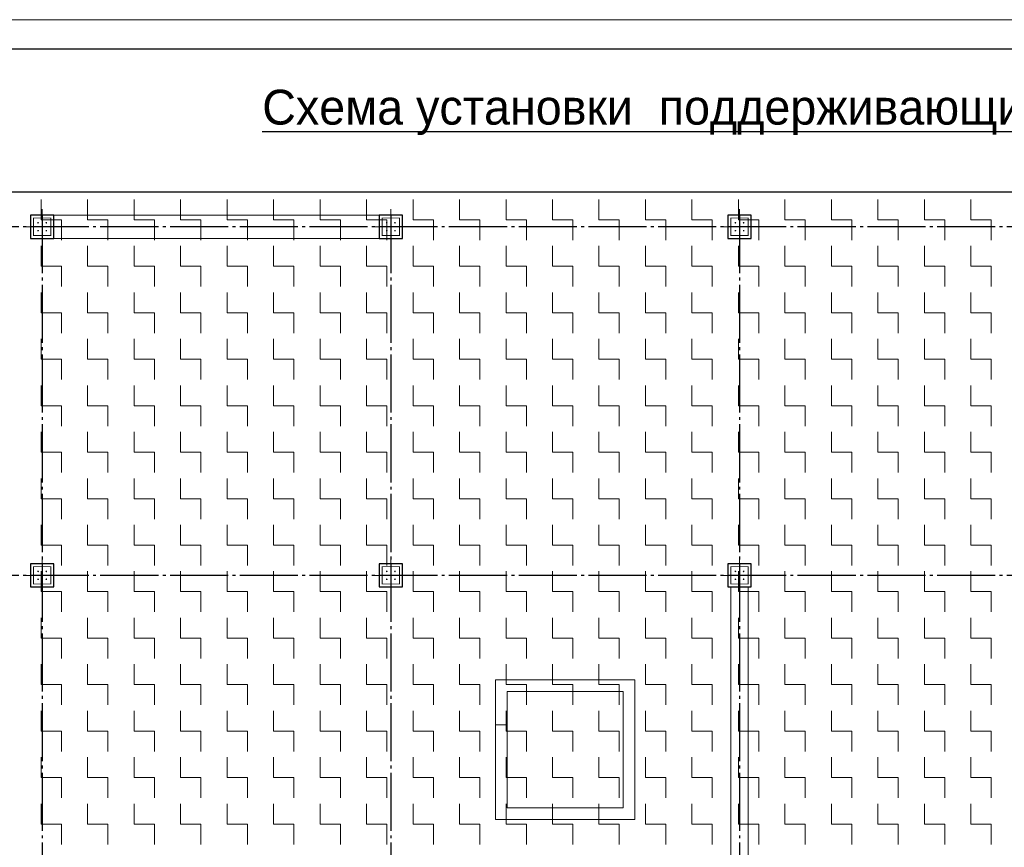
# Model space of a CAD drawing. Header units: millimetres. Extents: x -33345 to 4712671, y -3392 to 121473.
# Tile 150 of 256: x 843980 to 860924, y 72257 to 86501. Entities that reach past the tile are written whole.
import ezdxf

# ---------------------------------------------------------------- set-up
doc = ezdxf.new("R2010")
doc.units = ezdxf.units.MM
doc.linetypes.add('CENTER2', pattern=[28.575, 19.05, -3.175, 3.175, -3.175])
doc.linetypes.add('ГОСТ 2.303 5', pattern=[24, 20, -1.5, 1, -1.5])
doc.layers.add('00-Axes', color=1, linetype='CENTER2')
doc.layers.add('A _Devor rtt', color=176, linetype='Continuous', lineweight=30)
doc.layers.add('Lina', color=7, linetype='Continuous', lineweight=20)
doc.styles.add('X-U-RW-01$0$StyleROMANS', font='GOTHIC.TTF')

# ---------------------------------------------------------------- blocks, each defined once
blk = doc.blocks.new('awe4tD')
at = {"layer": 'Lina', "ltscale": 10}
blk.add_lwpolyline([(-44239015, 22734378), (-44314815, 22734378), (-44314815, 22776378), (-44239015, 22776378)], close=True, dxfattribs=at)
at = {"layer": 'Lina', "lineweight": 30, "ltscale": 10}
blk.add_lwpolyline([(-44239515, 22734878), (-44312815, 22734878), (-44312815, 22775878), (-44239515, 22775878)], close=True, dxfattribs=at)
blk = doc.blocks.new('gfffggfsre')
at = {"layer": '00-Axes', "color": 251, "linetype": 'ГОСТ 2.303 5', "ltscale": 50, "true_color": 0x636466}
for points in [[(-5273, 16269.4), (-5273, -5825.8)], [(727, 16269.4), (727, -5825.8)], [(6727, 16269.4), (6727, -5825.8)], [(42327, 16069.4), (-21034.5, 16069.4)], [(42327, 10069.4), (-21034.5, 10069.4)]]:
    blk.add_lwpolyline(points, dxfattribs=at)
blk = doc.blocks.new('column')
at = {"lineweight": 0}
for points in [[(-68, 56, -1), (-68, 86, -1)], [(68, 56, 1), (68, 86, 1)], [(-68, -56, 1), (-68, -86, 1)], [(68, -56, -1), (68, -86, -1)]]:
    blk.add_hatch(color=0, dxfattribs=at).paths.add_polyline_path(points)
at = {"color": 0, "lineweight": 0}
for p, q in [((0, 300), (0, -300)), ((300, 0), (-300, 0))]:
    blk.add_line(p, q, dxfattribs=at)
at = {"lineweight": 30}
blk.add_lwpolyline([(-200, 200), (200, 200), (200, -200), (-200, -200)], close=True, dxfattribs=at)
at = {"color": 0, "lineweight": 0, "const_width": 15}
blk.add_lwpolyline([(150, -150), (150, 150), (-150, 150), (-150, -150)], close=True, dxfattribs=at)

msp = doc.modelspace()

# ---------------------------------------------------------------- linework, layer by layer
at = {"color": 5, "lineweight": 30, "ltscale": 10}
msp.add_lwpolyline([(831767.569, 70688.227), (831767.569, 83538.227), (892367.569, 83538.227), (892367.569, 70688.227)], close=True, dxfattribs=at)
at = {"color": 5, "lineweight": 0, "ltscale": 10}
for points in [[(844349.249, 83407.402), (844349.249, 83057.402), (844699.249, 83057.402), (844699.249, 82707.402)], [(845149.249, 83407.402), (845149.249, 83057.402), (845499.249, 83057.402), (845499.249, 82707.402)], [(845949.249, 83407.402), (845949.249, 83057.402), (846299.249, 83057.402), (846299.249, 82707.402)], [(846749.249, 83407.402), (846749.249, 83057.402), (847099.249, 83057.402), (847099.249, 82707.402)], [(847549.249, 83407.402), (847549.249, 83057.402), (847899.249, 83057.402), (847899.249, 82707.402)], [(848349.249, 83407.402), (848349.249, 83057.402), (848699.249, 83057.402), (848699.249, 82707.402)], [(849149.249, 83407.402), (849149.249, 83057.402), (849499.249, 83057.402), (849499.249, 82707.402)], [(849949.249, 83407.402), (849949.249, 83057.402), (850299.249, 83057.402), (850299.249, 82707.402)], [(850749.249, 83407.402), (850749.249, 83057.402), (851099.249, 83057.402), (851099.249, 82707.402)], [(851549.249, 83407.402), (851549.249, 83057.402), (851899.249, 83057.402), (851899.249, 82707.402)], [(852349.249, 83407.402), (852349.249, 83057.402), (852699.249, 83057.402), (852699.249, 82707.402)], [(853149.249, 83407.402), (853149.249, 83057.402), (853499.249, 83057.402), (853499.249, 82707.402)], [(853949.249, 83407.402), (853949.249, 83057.402), (854299.249, 83057.402), (854299.249, 82707.402)], [(854749.249, 83407.402), (854749.249, 83057.402), (855099.249, 83057.402), (855099.249, 82707.402)], [(855549.249, 83407.402), (855549.249, 83057.402), (855899.249, 83057.402), (855899.249, 82707.402)], [(856349.249, 83407.402), (856349.249, 83057.402), (856699.249, 83057.402), (856699.249, 82707.402)], [(857149.249, 83407.402), (857149.249, 83057.402), (857499.249, 83057.402), (857499.249, 82707.402)], [(857949.249, 83407.402), (857949.249, 83057.402), (858299.249, 83057.402), (858299.249, 82707.402)], [(858749.249, 83407.402), (858749.249, 83057.402), (859099.249, 83057.402), (859099.249, 82707.402)], [(859549.249, 83407.402), (859549.249, 83057.402), (859899.249, 83057.402), (859899.249, 82707.402)], [(860349.249, 83407.402), (860349.249, 83057.402), (860699.249, 83057.402), (860699.249, 82707.402)], [(844349.249, 82607.402), (844349.249, 82257.402), (844699.249, 82257.402), (844699.249, 81907.402)], [(845149.249, 82607.402), (845149.249, 82257.402), (845499.249, 82257.402), (845499.249, 81907.402)], [(845949.249, 82607.402), (845949.249, 82257.402), (846299.249, 82257.402), (846299.249, 81907.402)], [(846749.249, 82607.402), (846749.249, 82257.402), (847099.249, 82257.402), (847099.249, 81907.402)], [(847549.249, 82607.402), (847549.249, 82257.402), (847899.249, 82257.402), (847899.249, 81907.402)], [(848349.249, 82607.402), (848349.249, 82257.402), (848699.249, 82257.402), (848699.249, 81907.402)], [(849149.249, 82607.402), (849149.249, 82257.402), (849499.249, 82257.402), (849499.249, 81907.402)], [(849949.249, 82607.402), (849949.249, 82257.402), (850299.249, 82257.402), (850299.249, 81907.402)], [(850749.249, 82607.402), (850749.249, 82257.402), (851099.249, 82257.402), (851099.249, 81907.402)], [(851549.249, 82607.402), (851549.249, 82257.402), (851899.249, 82257.402), (851899.249, 81907.402)], [(852349.249, 82607.402), (852349.249, 82257.402), (852699.249, 82257.402), (852699.249, 81907.402)], [(853149.249, 82607.402), (853149.249, 82257.402), (853499.249, 82257.402), (853499.249, 81907.402)], [(853949.249, 82607.402), (853949.249, 82257.402), (854299.249, 82257.402), (854299.249, 81907.402)], [(854749.249, 82607.402), (854749.249, 82257.402), (855099.249, 82257.402), (855099.249, 81907.402)], [(855549.249, 82607.402), (855549.249, 82257.402), (855899.249, 82257.402), (855899.249, 81907.402)], [(856349.249, 82607.402), (856349.249, 82257.402), (856699.249, 82257.402), (856699.249, 81907.402)], [(857149.249, 82607.402), (857149.249, 82257.402), (857499.249, 82257.402), (857499.249, 81907.402)], [(857949.249, 82607.402), (857949.249, 82257.402), (858299.249, 82257.402), (858299.249, 81907.402)], [(858749.249, 82607.402), (858749.249, 82257.402), (859099.249, 82257.402), (859099.249, 81907.402)], [(859549.249, 82607.402), (859549.249, 82257.402), (859899.249, 82257.402), (859899.249, 81907.402)], [(860349.249, 82607.402), (860349.249, 82257.402), (860699.249, 82257.402), (860699.249, 81907.402)], [(844349.249, 81807.402), (844349.249, 81457.402), (844699.249, 81457.402), (844699.249, 81107.402)], [(845149.249, 81807.402), (845149.249, 81457.402), (845499.249, 81457.402), (845499.249, 81107.402)], [(845949.249, 81807.402), (845949.249, 81457.402), (846299.249, 81457.402), (846299.249, 81107.402)], [(846749.249, 81807.402), (846749.249, 81457.402), (847099.249, 81457.402), (847099.249, 81107.402)], [(847549.249, 81807.402), (847549.249, 81457.402), (847899.249, 81457.402), (847899.249, 81107.402)], [(848349.249, 81807.402), (848349.249, 81457.402), (848699.249, 81457.402), (848699.249, 81107.402)], [(849149.249, 81807.402), (849149.249, 81457.402), (849499.249, 81457.402), (849499.249, 81107.402)], [(849949.249, 81807.402), (849949.249, 81457.402), (850299.249, 81457.402), (850299.249, 81107.402)], [(850749.249, 81807.402), (850749.249, 81457.402), (851099.249, 81457.402), (851099.249, 81107.402)], [(851549.249, 81807.402), (851549.249, 81457.402), (851899.249, 81457.402), (851899.249, 81107.402)], [(852349.249, 81807.402), (852349.249, 81457.402), (852699.249, 81457.402), (852699.249, 81107.402)], [(853149.249, 81807.402), (853149.249, 81457.402), (853499.249, 81457.402), (853499.249, 81107.402)], [(853949.249, 81807.402), (853949.249, 81457.402), (854299.249, 81457.402), (854299.249, 81107.402)], [(854749.249, 81807.402), (854749.249, 81457.402), (855099.249, 81457.402), (855099.249, 81107.402)], [(855549.249, 81807.402), (855549.249, 81457.402), (855899.249, 81457.402), (855899.249, 81107.402)], [(856349.249, 81807.402), (856349.249, 81457.402), (856699.249, 81457.402), (856699.249, 81107.402)], [(857149.249, 81807.402), (857149.249, 81457.402), (857499.249, 81457.402), (857499.249, 81107.402)], [(857949.249, 81807.402), (857949.249, 81457.402), (858299.249, 81457.402), (858299.249, 81107.402)], [(858749.249, 81807.402), (858749.249, 81457.402), (859099.249, 81457.402), (859099.249, 81107.402)], [(859549.249, 81807.402), (859549.249, 81457.402), (859899.249, 81457.402), (859899.249, 81107.402)], [(860349.249, 81807.402), (860349.249, 81457.402), (860699.249, 81457.402), (860699.249, 81107.402)], [(844349.249, 81007.402), (844349.249, 80657.402), (844699.249, 80657.402), (844699.249, 80307.402)], [(845149.249, 81007.402), (845149.249, 80657.402), (845499.249, 80657.402), (845499.249, 80307.402)], [(845949.249, 81007.402), (845949.249, 80657.402), (846299.249, 80657.402), (846299.249, 80307.402)], [(846749.249, 81007.402), (846749.249, 80657.402), (847099.249, 80657.402), (847099.249, 80307.402)], [(847549.249, 81007.402), (847549.249, 80657.402), (847899.249, 80657.402), (847899.249, 80307.402)], [(848349.249, 81007.402), (848349.249, 80657.402), (848699.249, 80657.402), (848699.249, 80307.402)], [(849149.249, 81007.402), (849149.249, 80657.402), (849499.249, 80657.402), (849499.249, 80307.402)], [(849949.249, 81007.402), (849949.249, 80657.402), (850299.249, 80657.402), (850299.249, 80307.402)], [(850749.249, 81007.402), (850749.249, 80657.402), (851099.249, 80657.402), (851099.249, 80307.402)], [(851549.249, 81007.402), (851549.249, 80657.402), (851899.249, 80657.402), (851899.249, 80307.402)], [(852349.249, 81007.402), (852349.249, 80657.402), (852699.249, 80657.402), (852699.249, 80307.402)], [(853149.249, 81007.402), (853149.249, 80657.402), (853499.249, 80657.402), (853499.249, 80307.402)], [(853949.249, 81007.402), (853949.249, 80657.402), (854299.249, 80657.402), (854299.249, 80307.402)], [(854749.249, 81007.402), (854749.249, 80657.402), (855099.249, 80657.402), (855099.249, 80307.402)], [(855549.249, 81007.402), (855549.249, 80657.402), (855899.249, 80657.402), (855899.249, 80307.402)], [(856349.249, 81007.402), (856349.249, 80657.402), (856699.249, 80657.402), (856699.249, 80307.402)], [(857149.249, 81007.402), (857149.249, 80657.402), (857499.249, 80657.402), (857499.249, 80307.402)], [(857949.249, 81007.402), (857949.249, 80657.402), (858299.249, 80657.402), (858299.249, 80307.402)], [(858749.249, 81007.402), (858749.249, 80657.402), (859099.249, 80657.402), (859099.249, 80307.402)], [(859549.249, 81007.402), (859549.249, 80657.402), (859899.249, 80657.402), (859899.249, 80307.402)], [(860349.249, 81007.402), (860349.249, 80657.402), (860699.249, 80657.402), (860699.249, 80307.402)], [(844349.249, 80207.402), (844349.249, 79857.402), (844699.249, 79857.402), (844699.249, 79507.402)], [(845149.249, 80207.402), (845149.249, 79857.402), (845499.249, 79857.402), (845499.249, 79507.402)], [(845949.249, 80207.402), (845949.249, 79857.402), (846299.249, 79857.402), (846299.249, 79507.402)], [(846749.249, 80207.402), (846749.249, 79857.402), (847099.249, 79857.402), (847099.249, 79507.402)], [(847549.249, 80207.402), (847549.249, 79857.402), (847899.249, 79857.402), (847899.249, 79507.402)], [(848349.249, 80207.402), (848349.249, 79857.402), (848699.249, 79857.402), (848699.249, 79507.402)], [(849149.249, 80207.402), (849149.249, 79857.402), (849499.249, 79857.402), (849499.249, 79507.402)], [(849949.249, 80207.402), (849949.249, 79857.402), (850299.249, 79857.402), (850299.249, 79507.402)], [(850749.249, 80207.402), (850749.249, 79857.402), (851099.249, 79857.402), (851099.249, 79507.402)], [(851549.249, 80207.402), (851549.249, 79857.402), (851899.249, 79857.402), (851899.249, 79507.402)], [(852349.249, 80207.402), (852349.249, 79857.402), (852699.249, 79857.402), (852699.249, 79507.402)], [(853149.249, 80207.402), (853149.249, 79857.402), (853499.249, 79857.402), (853499.249, 79507.402)], [(853949.249, 80207.402), (853949.249, 79857.402), (854299.249, 79857.402), (854299.249, 79507.402)], [(854749.249, 80207.402), (854749.249, 79857.402), (855099.249, 79857.402), (855099.249, 79507.402)], [(855549.249, 80207.402), (855549.249, 79857.402), (855899.249, 79857.402), (855899.249, 79507.402)], [(856349.249, 80207.402), (856349.249, 79857.402), (856699.249, 79857.402), (856699.249, 79507.402)], [(857149.249, 80207.402), (857149.249, 79857.402), (857499.249, 79857.402), (857499.249, 79507.402)], [(857949.249, 80207.402), (857949.249, 79857.402), (858299.249, 79857.402), (858299.249, 79507.402)], [(858749.249, 80207.402), (858749.249, 79857.402), (859099.249, 79857.402), (859099.249, 79507.402)], [(859549.249, 80207.402), (859549.249, 79857.402), (859899.249, 79857.402), (859899.249, 79507.402)], [(860349.249, 80207.402), (860349.249, 79857.402), (860699.249, 79857.402), (860699.249, 79507.402)], [(844349.249, 79407.402), (844349.249, 79057.402), (844699.249, 79057.402), (844699.249, 78707.402)], [(845149.249, 79407.402), (845149.249, 79057.402), (845499.249, 79057.402), (845499.249, 78707.402)], [(845949.249, 79407.402), (845949.249, 79057.402), (846299.249, 79057.402), (846299.249, 78707.402)], [(846749.249, 79407.402), (846749.249, 79057.402), (847099.249, 79057.402), (847099.249, 78707.402)], [(847549.249, 79407.402), (847549.249, 79057.402), (847899.249, 79057.402), (847899.249, 78707.402)], [(848349.249, 79407.402), (848349.249, 79057.402), (848699.249, 79057.402), (848699.249, 78707.402)], [(849149.249, 79407.402), (849149.249, 79057.402), (849499.249, 79057.402), (849499.249, 78707.402)], [(849949.249, 79407.402), (849949.249, 79057.402), (850299.249, 79057.402), (850299.249, 78707.402)], [(850749.249, 79407.402), (850749.249, 79057.402), (851099.249, 79057.402), (851099.249, 78707.402)], [(851549.249, 79407.402), (851549.249, 79057.402), (851899.249, 79057.402), (851899.249, 78707.402)], [(852349.249, 79407.402), (852349.249, 79057.402), (852699.249, 79057.402), (852699.249, 78707.402)], [(853149.249, 79407.402), (853149.249, 79057.402), (853499.249, 79057.402), (853499.249, 78707.402)], [(853949.249, 79407.402), (853949.249, 79057.402), (854299.249, 79057.402), (854299.249, 78707.402)], [(854749.249, 79407.402), (854749.249, 79057.402), (855099.249, 79057.402), (855099.249, 78707.402)], [(855549.249, 79407.402), (855549.249, 79057.402), (855899.249, 79057.402), (855899.249, 78707.402)], [(856349.249, 79407.402), (856349.249, 79057.402), (856699.249, 79057.402), (856699.249, 78707.402)], [(857149.249, 79407.402), (857149.249, 79057.402), (857499.249, 79057.402), (857499.249, 78707.402)], [(857949.249, 79407.402), (857949.249, 79057.402), (858299.249, 79057.402), (858299.249, 78707.402)], [(858749.249, 79407.402), (858749.249, 79057.402), (859099.249, 79057.402), (859099.249, 78707.402)], [(859549.249, 79407.402), (859549.249, 79057.402), (859899.249, 79057.402), (859899.249, 78707.402)], [(860349.249, 79407.402), (860349.249, 79057.402), (860699.249, 79057.402), (860699.249, 78707.402)], [(844349.249, 78607.402), (844349.249, 78257.402), (844699.249, 78257.402), (844699.249, 77907.402)], [(845149.249, 78607.402), (845149.249, 78257.402), (845499.249, 78257.402), (845499.249, 77907.402)], [(845949.249, 78607.402), (845949.249, 78257.402), (846299.249, 78257.402), (846299.249, 77907.402)], [(846749.249, 78607.402), (846749.249, 78257.402), (847099.249, 78257.402), (847099.249, 77907.402)], [(847549.249, 78607.402), (847549.249, 78257.402), (847899.249, 78257.402), (847899.249, 77907.402)], [(848349.249, 78607.402), (848349.249, 78257.402), (848699.249, 78257.402), (848699.249, 77907.402)], [(849149.249, 78607.402), (849149.249, 78257.402), (849499.249, 78257.402), (849499.249, 77907.402)], [(849949.249, 78607.402), (849949.249, 78257.402), (850299.249, 78257.402), (850299.249, 77907.402)], [(850749.249, 78607.402), (850749.249, 78257.402), (851099.249, 78257.402), (851099.249, 77907.402)], [(851549.249, 78607.402), (851549.249, 78257.402), (851899.249, 78257.402), (851899.249, 77907.402)], [(852349.249, 78607.402), (852349.249, 78257.402), (852699.249, 78257.402), (852699.249, 77907.402)], [(853149.249, 78607.402), (853149.249, 78257.402), (853499.249, 78257.402), (853499.249, 77907.402)], [(853949.249, 78607.402), (853949.249, 78257.402), (854299.249, 78257.402), (854299.249, 77907.402)], [(854749.249, 78607.402), (854749.249, 78257.402), (855099.249, 78257.402), (855099.249, 77907.402)], [(855549.249, 78607.402), (855549.249, 78257.402), (855899.249, 78257.402), (855899.249, 77907.402)], [(856349.249, 78607.402), (856349.249, 78257.402), (856699.249, 78257.402), (856699.249, 77907.402)], [(857149.249, 78607.402), (857149.249, 78257.402), (857499.249, 78257.402), (857499.249, 77907.402)], [(857949.249, 78607.402), (857949.249, 78257.402), (858299.249, 78257.402), (858299.249, 77907.402)], [(858749.249, 78607.402), (858749.249, 78257.402), (859099.249, 78257.402), (859099.249, 77907.402)], [(859549.249, 78607.402), (859549.249, 78257.402), (859899.249, 78257.402), (859899.249, 77907.402)], [(860349.249, 78607.402), (860349.249, 78257.402), (860699.249, 78257.402), (860699.249, 77907.402)], [(844349.249, 77807.402), (844349.249, 77457.402), (844699.249, 77457.402), (844699.249, 77107.402)], [(845149.249, 77807.402), (845149.249, 77457.402), (845499.249, 77457.402), (845499.249, 77107.402)], [(845949.249, 77807.402), (845949.249, 77457.402), (846299.249, 77457.402), (846299.249, 77107.402)], [(846749.249, 77807.402), (846749.249, 77457.402), (847099.249, 77457.402), (847099.249, 77107.402)], [(847549.249, 77807.402), (847549.249, 77457.402), (847899.249, 77457.402), (847899.249, 77107.402)], [(848349.249, 77807.402), (848349.249, 77457.402), (848699.249, 77457.402), (848699.249, 77107.402)], [(849149.249, 77807.402), (849149.249, 77457.402), (849499.249, 77457.402), (849499.249, 77107.402)], [(849949.249, 77807.402), (849949.249, 77457.402), (850299.249, 77457.402), (850299.249, 77107.402)], [(850749.249, 77807.402), (850749.249, 77457.402), (851099.249, 77457.402), (851099.249, 77107.402)], [(851549.249, 77807.402), (851549.249, 77457.402), (851899.249, 77457.402), (851899.249, 77107.402)], [(852349.249, 77807.402), (852349.249, 77457.402), (852699.249, 77457.402), (852699.249, 77107.402)], [(853149.249, 77807.402), (853149.249, 77457.402), (853499.249, 77457.402), (853499.249, 77107.402)], [(853949.249, 77807.402), (853949.249, 77457.402), (854299.249, 77457.402), (854299.249, 77107.402)], [(854749.249, 77807.402), (854749.249, 77457.402), (855099.249, 77457.402), (855099.249, 77107.402)], [(855549.249, 77807.402), (855549.249, 77457.402), (855899.249, 77457.402), (855899.249, 77107.402)], [(856349.249, 77807.402), (856349.249, 77457.402), (856699.249, 77457.402), (856699.249, 77107.402)], [(857149.249, 77807.402), (857149.249, 77457.402), (857499.249, 77457.402), (857499.249, 77107.402)], [(857949.249, 77807.402), (857949.249, 77457.402), (858299.249, 77457.402), (858299.249, 77107.402)], [(858749.249, 77807.402), (858749.249, 77457.402), (859099.249, 77457.402), (859099.249, 77107.402)], [(859549.249, 77807.402), (859549.249, 77457.402), (859899.249, 77457.402), (859899.249, 77107.402)], [(860349.249, 77807.402), (860349.249, 77457.402), (860699.249, 77457.402), (860699.249, 77107.402)], [(844349.249, 77007.402), (844349.249, 76657.402), (844699.249, 76657.402), (844699.249, 76307.402)], [(845149.249, 77007.402), (845149.249, 76657.402), (845499.249, 76657.402), (845499.249, 76307.402)], [(845949.249, 77007.402), (845949.249, 76657.402), (846299.249, 76657.402), (846299.249, 76307.402)], [(846749.249, 77007.402), (846749.249, 76657.402), (847099.249, 76657.402), (847099.249, 76307.402)], [(847549.249, 77007.402), (847549.249, 76657.402), (847899.249, 76657.402), (847899.249, 76307.402)], [(848349.249, 77007.402), (848349.249, 76657.402), (848699.249, 76657.402), (848699.249, 76307.402)], [(849149.249, 77007.402), (849149.249, 76657.402), (849499.249, 76657.402), (849499.249, 76307.402)], [(849949.249, 77007.402), (849949.249, 76657.402), (850299.249, 76657.402), (850299.249, 76307.402)], [(850749.249, 77007.402), (850749.249, 76657.402), (851099.249, 76657.402), (851099.249, 76307.402)], [(851549.249, 77007.402), (851549.249, 76657.402), (851899.249, 76657.402), (851899.249, 76307.402)], [(852349.249, 77007.402), (852349.249, 76657.402), (852699.249, 76657.402), (852699.249, 76307.402)], [(853149.249, 77007.402), (853149.249, 76657.402), (853499.249, 76657.402), (853499.249, 76307.402)], [(853949.249, 77007.402), (853949.249, 76657.402), (854299.249, 76657.402), (854299.249, 76307.402)], [(854749.249, 77007.402), (854749.249, 76657.402), (855099.249, 76657.402), (855099.249, 76307.402)], [(855549.249, 77007.402), (855549.249, 76657.402), (855899.249, 76657.402), (855899.249, 76307.402)], [(856349.249, 77007.402), (856349.249, 76657.402), (856699.249, 76657.402), (856699.249, 76307.402)], [(857149.249, 77007.402), (857149.249, 76657.402), (857499.249, 76657.402), (857499.249, 76307.402)], [(857949.249, 77007.402), (857949.249, 76657.402), (858299.249, 76657.402), (858299.249, 76307.402)], [(858749.249, 77007.402), (858749.249, 76657.402), (859099.249, 76657.402), (859099.249, 76307.402)], [(859549.249, 77007.402), (859549.249, 76657.402), (859899.249, 76657.402), (859899.249, 76307.402)], [(860349.249, 77007.402), (860349.249, 76657.402), (860699.249, 76657.402), (860699.249, 76307.402)], [(844349.249, 76207.402), (844349.249, 75857.402), (844699.249, 75857.402), (844699.249, 75507.402)], [(845149.249, 76207.402), (845149.249, 75857.402), (845499.249, 75857.402), (845499.249, 75507.402)], [(845949.249, 76207.402), (845949.249, 75857.402), (846299.249, 75857.402), (846299.249, 75507.402)], [(846749.249, 76207.402), (846749.249, 75857.402), (847099.249, 75857.402), (847099.249, 75507.402)], [(847549.249, 76207.402), (847549.249, 75857.402), (847899.249, 75857.402), (847899.249, 75507.402)], [(848349.249, 76207.402), (848349.249, 75857.402), (848699.249, 75857.402), (848699.249, 75507.402)], [(849149.249, 76207.402), (849149.249, 75857.402), (849499.249, 75857.402), (849499.249, 75507.402)], [(849949.249, 76207.402), (849949.249, 75857.402), (850299.249, 75857.402), (850299.249, 75507.402)], [(850749.249, 76207.402), (850749.249, 75857.402), (851099.249, 75857.402), (851099.249, 75507.402)], [(851549.249, 76207.402), (851549.249, 75857.402), (851899.249, 75857.402), (851899.249, 75507.402)], [(852349.249, 76207.402), (852349.249, 75857.402), (852699.249, 75857.402), (852699.249, 75507.402)], [(853149.249, 76207.402), (853149.249, 75857.402), (853499.249, 75857.402), (853499.249, 75507.402)], [(853949.249, 76207.402), (853949.249, 75857.402), (854299.249, 75857.402), (854299.249, 75507.402)], [(854749.249, 76207.402), (854749.249, 75857.402), (855099.249, 75857.402), (855099.249, 75507.402)], [(855549.249, 76207.402), (855549.249, 75857.402), (855899.249, 75857.402), (855899.249, 75507.402)], [(856349.249, 76207.402), (856349.249, 75857.402), (856699.249, 75857.402), (856699.249, 75507.402)], [(857149.249, 76207.402), (857149.249, 75857.402), (857499.249, 75857.402), (857499.249, 75507.402)], [(857949.249, 76207.402), (857949.249, 75857.402), (858299.249, 75857.402), (858299.249, 75507.402)], [(858749.249, 76207.402), (858749.249, 75857.402), (859099.249, 75857.402), (859099.249, 75507.402)], [(859549.249, 76207.402), (859549.249, 75857.402), (859899.249, 75857.402), (859899.249, 75507.402)], [(860349.249, 76207.402), (860349.249, 75857.402), (860699.249, 75857.402), (860699.249, 75507.402)], [(844349.249, 75407.402), (844349.249, 75057.402), (844699.249, 75057.402), (844699.249, 74707.402)], [(845149.249, 75407.402), (845149.249, 75057.402), (845499.249, 75057.402), (845499.249, 74707.402)], [(845949.249, 75407.402), (845949.249, 75057.402), (846299.249, 75057.402), (846299.249, 74707.402)], [(846749.249, 75407.402), (846749.249, 75057.402), (847099.249, 75057.402), (847099.249, 74707.402)], [(847549.249, 75407.402), (847549.249, 75057.402), (847899.249, 75057.402), (847899.249, 74707.402)], [(848349.249, 75407.402), (848349.249, 75057.402), (848699.249, 75057.402), (848699.249, 74707.402)], [(849149.249, 75407.402), (849149.249, 75057.402), (849499.249, 75057.402), (849499.249, 74707.402)], [(849949.249, 75407.402), (849949.249, 75057.402), (850299.249, 75057.402), (850299.249, 74707.402)], [(850749.249, 75407.402), (850749.249, 75057.402), (851099.249, 75057.402), (851099.249, 74707.402)], [(851549.249, 75407.402), (851549.249, 75057.402), (851899.249, 75057.402), (851899.249, 74707.402)], [(852349.249, 75407.402), (852349.249, 75057.402), (852699.249, 75057.402), (852699.249, 74707.402)], [(853149.249, 75407.402), (853149.249, 75057.402), (853499.249, 75057.402), (853499.249, 74707.402)], [(853949.249, 75407.402), (853949.249, 75057.402), (854299.249, 75057.402), (854299.249, 74707.402)], [(854749.249, 75407.402), (854749.249, 75057.402), (855099.249, 75057.402), (855099.249, 74707.402)], [(855549.249, 75407.402), (855549.249, 75057.402), (855899.249, 75057.402), (855899.249, 74707.402)], [(856349.249, 75407.402), (856349.249, 75057.402), (856699.249, 75057.402), (856699.249, 74707.402)], [(857149.249, 75407.402), (857149.249, 75057.402), (857499.249, 75057.402), (857499.249, 74707.402)], [(857949.249, 75407.402), (857949.249, 75057.402), (858299.249, 75057.402), (858299.249, 74707.402)], [(858749.249, 75407.402), (858749.249, 75057.402), (859099.249, 75057.402), (859099.249, 74707.402)], [(859549.249, 75407.402), (859549.249, 75057.402), (859899.249, 75057.402), (859899.249, 74707.402)], [(860349.249, 75407.402), (860349.249, 75057.402), (860699.249, 75057.402), (860699.249, 74707.402)], [(844349.249, 74607.402), (844349.249, 74257.402), (844699.249, 74257.402), (844699.249, 73907.402)], [(844349.249, 74607.402), (844349.249, 74257.402), (844699.249, 74257.402), (844699.249, 73907.402)], [(845149.249, 74607.402), (845149.249, 74257.402), (845499.249, 74257.402), (845499.249, 73907.402)], [(845149.249, 74607.402), (845149.249, 74257.402), (845499.249, 74257.402), (845499.249, 73907.402)], [(845949.249, 74607.402), (845949.249, 74257.402), (846299.249, 74257.402), (846299.249, 73907.402)], [(845949.249, 74607.402), (845949.249, 74257.402), (846299.249, 74257.402), (846299.249, 73907.402)], [(846749.249, 74607.402), (846749.249, 74257.402), (847099.249, 74257.402), (847099.249, 73907.402)], [(846749.249, 74607.402), (846749.249, 74257.402), (847099.249, 74257.402), (847099.249, 73907.402)], [(847549.249, 74607.402), (847549.249, 74257.402), (847899.249, 74257.402), (847899.249, 73907.402)], [(847549.249, 74607.402), (847549.249, 74257.402), (847899.249, 74257.402), (847899.249, 73907.402)], [(848349.249, 74607.402), (848349.249, 74257.402), (848699.249, 74257.402), (848699.249, 73907.402)], [(848349.249, 74607.402), (848349.249, 74257.402), (848699.249, 74257.402), (848699.249, 73907.402)], [(849149.249, 74607.402), (849149.249, 74257.402), (849499.249, 74257.402), (849499.249, 73907.402)], [(849149.249, 74607.402), (849149.249, 74257.402), (849499.249, 74257.402), (849499.249, 73907.402)], [(849949.249, 74607.402), (849949.249, 74257.402), (850299.249, 74257.402), (850299.249, 73907.402)], [(849949.249, 74607.402), (849949.249, 74257.402), (850299.249, 74257.402), (850299.249, 73907.402)], [(850749.249, 74607.402), (850749.249, 74257.402), (851099.249, 74257.402), (851099.249, 73907.402)], [(850749.249, 74607.402), (850749.249, 74257.402), (851099.249, 74257.402), (851099.249, 73907.402)], [(851549.249, 74607.402), (851549.249, 74257.402), (851899.249, 74257.402), (851899.249, 73907.402)], [(851549.249, 74607.402), (851549.249, 74257.402), (851899.249, 74257.402), (851899.249, 73907.402)], [(852349.249, 74607.402), (852349.249, 74257.402), (852699.249, 74257.402), (852699.249, 73907.402)], [(852349.249, 74607.402), (852349.249, 74257.402), (852699.249, 74257.402), (852699.249, 73907.402)], [(853149.249, 74607.402), (853149.249, 74257.402), (853499.249, 74257.402), (853499.249, 73907.402)], [(853149.249, 74607.402), (853149.249, 74257.402), (853499.249, 74257.402), (853499.249, 73907.402)], [(853949.249, 74607.402), (853949.249, 74257.402), (854299.249, 74257.402), (854299.249, 73907.402)], [(853949.249, 74607.402), (853949.249, 74257.402), (854299.249, 74257.402), (854299.249, 73907.402)], [(854749.249, 74607.402), (854749.249, 74257.402), (855099.249, 74257.402), (855099.249, 73907.402)], [(854749.249, 74607.402), (854749.249, 74257.402), (855099.249, 74257.402), (855099.249, 73907.402)], [(855549.249, 74607.402), (855549.249, 74257.402), (855899.249, 74257.402), (855899.249, 73907.402)], [(855549.249, 74607.402), (855549.249, 74257.402), (855899.249, 74257.402), (855899.249, 73907.402)], [(856349.249, 74607.402), (856349.249, 74257.402), (856699.249, 74257.402), (856699.249, 73907.402)], [(856349.249, 74607.402), (856349.249, 74257.402), (856699.249, 74257.402), (856699.249, 73907.402)], [(857149.249, 74607.402), (857149.249, 74257.402), (857499.249, 74257.402), (857499.249, 73907.402)], [(857149.249, 74607.402), (857149.249, 74257.402), (857499.249, 74257.402), (857499.249, 73907.402)], [(857949.249, 74607.402), (857949.249, 74257.402), (858299.249, 74257.402), (858299.249, 73907.402)], [(857949.249, 74607.402), (857949.249, 74257.402), (858299.249, 74257.402), (858299.249, 73907.402)], [(858749.249, 74607.402), (858749.249, 74257.402), (859099.249, 74257.402), (859099.249, 73907.402)], [(858749.249, 74607.402), (858749.249, 74257.402), (859099.249, 74257.402), (859099.249, 73907.402)], [(859549.249, 74607.402), (859549.249, 74257.402), (859899.249, 74257.402), (859899.249, 73907.402)], [(859549.249, 74607.402), (859549.249, 74257.402), (859899.249, 74257.402), (859899.249, 73907.402)], [(860349.249, 74607.402), (860349.249, 74257.402), (860699.249, 74257.402), (860699.249, 73907.402)], [(860349.249, 74607.402), (860349.249, 74257.402), (860699.249, 74257.402), (860699.249, 73907.402)], [(844349.249, 73807.402), (844349.249, 73457.402), (844699.249, 73457.402), (844699.249, 73107.402)], [(845149.249, 73807.402), (845149.249, 73457.402), (845499.249, 73457.402), (845499.249, 73107.402)], [(845949.249, 73807.402), (845949.249, 73457.402), (846299.249, 73457.402), (846299.249, 73107.402)], [(846749.249, 73807.402), (846749.249, 73457.402), (847099.249, 73457.402), (847099.249, 73107.402)], [(847549.249, 73807.402), (847549.249, 73457.402), (847899.249, 73457.402), (847899.249, 73107.402)], [(848349.249, 73807.402), (848349.249, 73457.402), (848699.249, 73457.402), (848699.249, 73107.402)], [(849149.249, 73807.402), (849149.249, 73457.402), (849499.249, 73457.402), (849499.249, 73107.402)], [(849949.249, 73807.402), (849949.249, 73457.402), (850299.249, 73457.402), (850299.249, 73107.402)], [(850749.249, 73807.402), (850749.249, 73457.402), (851099.249, 73457.402), (851099.249, 73107.402)], [(851549.249, 73807.402), (851549.249, 73457.402), (851899.249, 73457.402), (851899.249, 73107.402)], [(852349.249, 73807.402), (852349.249, 73457.402), (852699.249, 73457.402), (852699.249, 73107.402)], [(853149.249, 73807.402), (853149.249, 73457.402), (853499.249, 73457.402), (853499.249, 73107.402)], [(853949.249, 73807.402), (853949.249, 73457.402), (854299.249, 73457.402), (854299.249, 73107.402)], [(854749.249, 73807.402), (854749.249, 73457.402), (855099.249, 73457.402), (855099.249, 73107.402)], [(855549.249, 73807.402), (855549.249, 73457.402), (855899.249, 73457.402), (855899.249, 73107.402)], [(856349.249, 73807.402), (856349.249, 73457.402), (856699.249, 73457.402), (856699.249, 73107.402)], [(857149.249, 73807.402), (857149.249, 73457.402), (857499.249, 73457.402), (857499.249, 73107.402)], [(857949.249, 73807.402), (857949.249, 73457.402), (858299.249, 73457.402), (858299.249, 73107.402)], [(858749.249, 73807.402), (858749.249, 73457.402), (859099.249, 73457.402), (859099.249, 73107.402)], [(859549.249, 73807.402), (859549.249, 73457.402), (859899.249, 73457.402), (859899.249, 73107.402)], [(860349.249, 73807.402), (860349.249, 73457.402), (860699.249, 73457.402), (860699.249, 73107.402)], [(844349.249, 73007.402), (844349.249, 72657.402), (844699.249, 72657.402), (844699.249, 72307.402)], [(845149.249, 73007.402), (845149.249, 72657.402), (845499.249, 72657.402), (845499.249, 72307.402)], [(845949.249, 73007.402), (845949.249, 72657.402), (846299.249, 72657.402), (846299.249, 72307.402)], [(846749.249, 73007.402), (846749.249, 72657.402), (847099.249, 72657.402), (847099.249, 72307.402)], [(847549.249, 73007.402), (847549.249, 72657.402), (847899.249, 72657.402), (847899.249, 72307.402)], [(848349.249, 73007.402), (848349.249, 72657.402), (848699.249, 72657.402), (848699.249, 72307.402)], [(849149.249, 73007.402), (849149.249, 72657.402), (849499.249, 72657.402), (849499.249, 72307.402)], [(849949.249, 73007.402), (849949.249, 72657.402), (850299.249, 72657.402), (850299.249, 72307.402)], [(850749.249, 73007.402), (850749.249, 72657.402), (851099.249, 72657.402), (851099.249, 72307.402)], [(851549.249, 73007.402), (851549.249, 72657.402), (851899.249, 72657.402), (851899.249, 72307.402)], [(852349.249, 73007.402), (852349.249, 72657.402), (852699.249, 72657.402), (852699.249, 72307.402)], [(853149.249, 73007.402), (853149.249, 72657.402), (853499.249, 72657.402), (853499.249, 72307.402)], [(853949.249, 73007.402), (853949.249, 72657.402), (854299.249, 72657.402), (854299.249, 72307.402)], [(854749.249, 73007.402), (854749.249, 72657.402), (855099.249, 72657.402), (855099.249, 72307.402)], [(855549.249, 73007.402), (855549.249, 72657.402), (855899.249, 72657.402), (855899.249, 72307.402)], [(856349.249, 73007.402), (856349.249, 72657.402), (856699.249, 72657.402), (856699.249, 72307.402)], [(857149.249, 73007.402), (857149.249, 72657.402), (857499.249, 72657.402), (857499.249, 72307.402)], [(857949.249, 73007.402), (857949.249, 72657.402), (858299.249, 72657.402), (858299.249, 72307.402)], [(858749.249, 73007.402), (858749.249, 72657.402), (859099.249, 72657.402), (859099.249, 72307.402)], [(859549.249, 73007.402), (859549.249, 72657.402), (859899.249, 72657.402), (859899.249, 72307.402)], [(860349.249, 73007.402), (860349.249, 72657.402), (860699.249, 72657.402), (860699.249, 72307.402)]]:
    msp.add_lwpolyline(points, dxfattribs=at)
at = {"layer": 'A _Devor rtt', "color": 192, "lineweight": 13, "ltscale": 10}
for points in [[(850167.569, 82738.227), (850167.569, 83138.227), (844567.569, 83138.227), (844567.569, 82738.227)], [(856517.569, 76738.227), (856217.569, 76738.227), (856217.569, 71138.227), (856517.569, 71138.227)], [(854367.569, 74938.227), (852367.569, 74938.227), (852367.569, 74363.227), (852167.569, 74363.227), (852167.569, 75138.227), (854567.569, 75138.227), (854567.569, 72738.227), (852167.569, 72738.227), (852167.569, 74363.227), (852367.569, 74363.227), (852367.569, 72938.227), (854367.569, 72938.227)]]:
    msp.add_lwpolyline(points, close=True, dxfattribs=at)

# ---------------------------------------------------------------- block references
msp.add_blockref('awe4tD', (45137103.28, -22689876.566))
at = {"color": 244, "lineweight": 50, "true_color": 0x991b1e}
msp.add_blockref('gfffggfsre', (849640.605, 66868.82), dxfattribs=at)
at = {"xscale": -1, "rotation": 270}
for p in [(844367.569, 82938.227), (850367.569, 82938.227), (856367.569, 82938.227), (844367.569, 76938.227), (850367.569, 76938.227), (856367.569, 76938.227)]:
    msp.add_blockref('column', p, dxfattribs=at)

# ---------------------------------------------------------------- texts
at = {"ltscale": 20, "insert": (860327.848, 84905.226), "char_height": 600, "width": 28293.01979, "attachment_point": 5, "style": 'X-U-RW-01$0$StyleROMANS'}
msp.add_mtext('{\\L\\C0;Схема установки  поддерживающих каркасов Фиксатор    M1:100}', dxfattribs=at)

doc.saveas('drawing.dxf')
